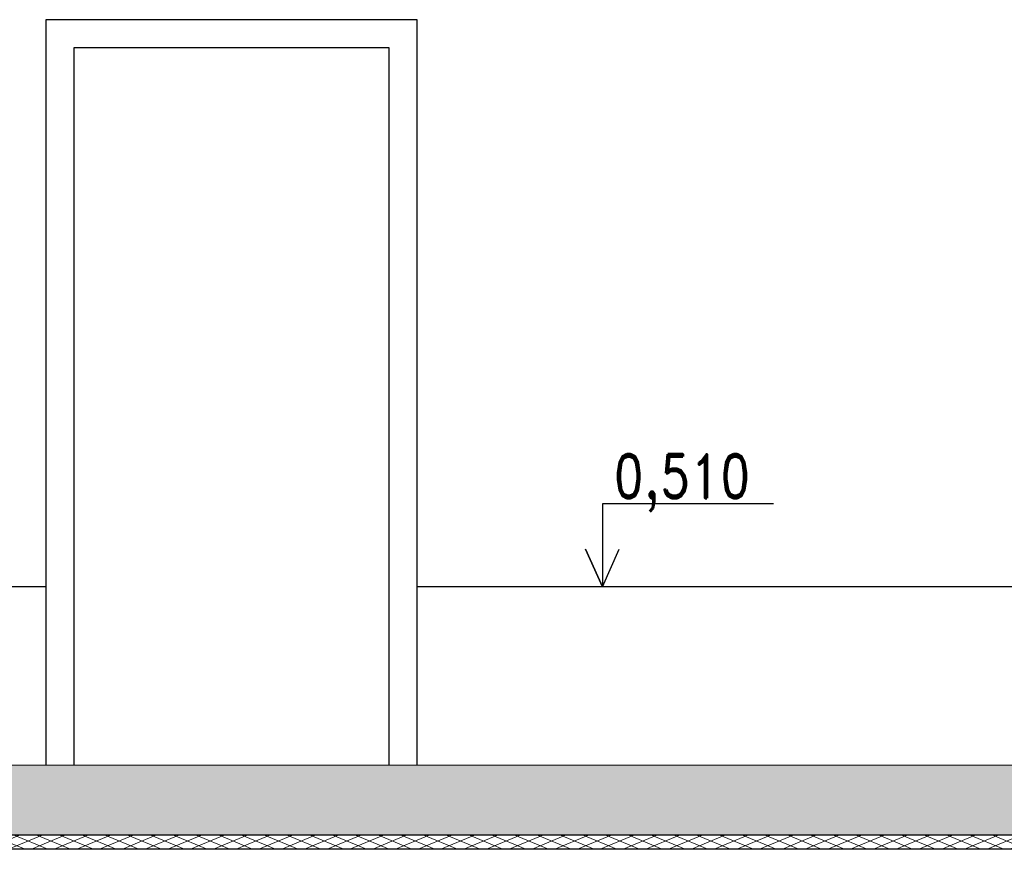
# Model space of a CAD drawing. Header units: millimetres. Extents: x 295996 to 512960, y -33037 to 76497.
# Tile 154 of 256: x 371200 to 374012, y 50505 to 52875. Entities that reach past the tile are written whole.
import ezdxf
from ezdxf.enums import TextEntityAlignment as Align

# ---------------------------------------------------------------- set-up
doc = ezdxf.new("R2010")
doc.units = ezdxf.units.MM
doc.header["$LTSCALE"] = 0.25
doc.layers.add('IN_C_TENKA', color=7, linetype='Continuous')
doc.layers.add('IN_TEXT', color=7, linetype='Continuous')
doc.layers.add('IN_NS_TLUSTA', color=1, linetype='Continuous', lineweight=20)
doc.layers.add('IN_SRAFY', color=8, linetype='Continuous', lineweight=9)
doc.styles.add('Koty', font='romand.shx', dxfattribs={"width": 0.8})

msp = doc.modelspace()

# ---------------------------------------------------------------- hatches: boundary and pattern name
at = {"layer": 'IN_SRAFY'}
h = msp.add_hatch(dxfattribs=at)
h.set_pattern_fill('ZELEZOBETON', color=256, scale=40, angle=90, pattern_type=2)
h.set_pattern_definition([(45, (166419.56, 72506.07), (-141.42136, 141.42136), []), (45, (166476.13, 72506.07), (-141.42136, 141.42136), []), (45, (166589.27, 72506.07), (-84.85281, 197.9899), [80, -40, 0, -40])])
h.paths.add_polyline_path([(359485.34818, 50744.76761), (359485.34818, 50544.76761), (374355.34818, 50544.76761), (374355.34818, 50744.76761)])
h = msp.add_hatch(dxfattribs=at)
h.set_pattern_fill('DIAMONDS', color=256, scale=200, pattern_type=2)
h.set_pattern_definition([(157.38014, (352829.617, 50744.768), (-9.615385, -23.076923), []), (202.61986, (352829.617, 50744.768), (9.615385, -23.076923), [])])
h.paths.add_polyline_path([(374355.34818, 50544.76761), (359485.34818, 50544.76761), (359485.34818, 50504.76761), (374355.34818, 50504.76761)])

# ---------------------------------------------------------------- linework, layer by layer
at = {"layer": 'IN_C_TENKA'}
for p, q in [((371275.34906, 51254.76761), (371055.34906, 51254.76761)), ((374355.34818, 51254.76761), (372335.34818, 51254.76761))]:
    msp.add_line(p, q, dxfattribs=at)
for points in [[(372335.34818, 50744.76761), (372335.34818, 52874.76761), (371275.34906, 52874.76761), (371275.34906, 50744.76761)], [(372255.34818, 50744.76761), (372255.34818, 52794.76761), (371355.34906, 52794.76761), (371355.34906, 50744.76761)]]:
    msp.add_lwpolyline(points, dxfattribs=at)
at = {"layer": 'IN_NS_TLUSTA'}
msp.add_line((352815.34906, 50744.76761), (374355.34818, 50744.76761), dxfattribs=at)
at = {"layer": 'IN_TEXT'}
for p, q in [((374355.34818, 50544.76761), (359485.34818, 50544.76761)), ((374555.34906, 50504.76761), (359485.34818, 50504.76761))]:
    msp.add_line(p, q, dxfattribs=at)
msp.add_lwpolyline([(373353.70275, 51491.38556), (372864.51246, 51491.38556), (372864.51246, 51254.76761), (372816.63941, 51362.08138), (372864.51246, 51254.76761), (372912.38551, 51362.08138)], dxfattribs=at)

# ---------------------------------------------------------------- texts
at = {"layer": 'IN_TEXT', "style": 'Koty', "width": 0.8}
msp.add_text('0,510', height=125, dxfattribs=at).set_placement((373092.06069, 51551.74429), align=Align.MIDDLE)

doc.saveas('drawing.dxf')
